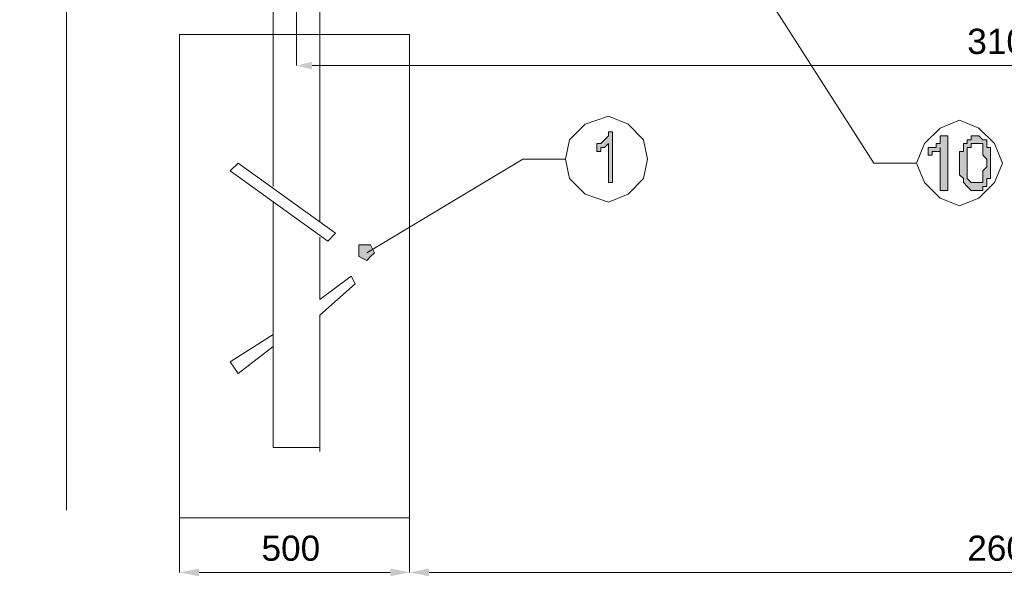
# Model space of a CAD drawing. Header units: millimetres. Extents: x 74583 to 75292, y 11361 to 11727.
# Tile 22 of 85: x 74950 to 74961, y 11688 to 11694. Entities that reach past the tile are written whole.
import ezdxf

# ---------------------------------------------------------------- set-up
doc = ezdxf.new("R2010")
doc.units = ezdxf.units.MM
doc.layers.add('C00-00-00', color=7, linetype='Continuous')
doc.styles.get("Standard").update_dxf_attribs({"font": 'ARIAL.TTF'})

msp = doc.modelspace()

# ---------------------------------------------------------------- hatches: boundary and pattern name
at = {"layer": 'C00-00-00'}
h = msp.add_hatch(color=256, dxfattribs=at)
h.dxf.hatch_style = 2
h.paths.add_polyline_path([(74953.553, 11693.6), (74953.553, 11693.515), (74953.384, 11693.557)])
h = msp.add_hatch(color=256, dxfattribs=at)
h.dxf.hatch_style = 2
h.paths.add_polyline_path([(74956.813, 11692.287), (74956.77, 11692.287), (74956.77, 11692.711), (74956.728, 11692.668), (74956.686, 11692.668), (74956.686, 11692.626), (74956.643, 11692.626), (74956.643, 11692.711), (74956.686, 11692.711), (74956.728, 11692.753), (74956.77, 11692.795), (74956.77, 11692.838), (74956.813, 11692.838)])
h = msp.add_hatch(color=256, dxfattribs=at)
h.dxf.hatch_style = 2
h.paths.add_polyline_path([(74960.453, 11692.203), (74960.369, 11692.203), (74960.369, 11692.668), (74960.369, 11692.626), (74960.326, 11692.626), (74960.284, 11692.626), (74960.284, 11692.584), (74960.242, 11692.584), (74960.242, 11692.626), (74960.242, 11692.668), (74960.284, 11692.668), (74960.326, 11692.668), (74960.326, 11692.711), (74960.369, 11692.711), (74960.369, 11692.753), (74960.369, 11692.795), (74960.411, 11692.795), (74960.453, 11692.795)])
h = msp.add_hatch(color=256, dxfattribs=at)
h.paths.add_polyline_path([(74960.58, 11692.499), (74960.58, 11692.541), (74960.58, 11692.584), (74960.58, 11692.626), (74960.623, 11692.626), (74960.623, 11692.668), (74960.623, 11692.711), (74960.665, 11692.711), (74960.665, 11692.753), (74960.707, 11692.753), (74960.707, 11692.795), (74960.75, 11692.795), (74960.792, 11692.795), (74960.834, 11692.753), (74960.877, 11692.753), (74960.877, 11692.711), (74960.877, 11692.668), (74960.919, 11692.668), (74960.919, 11692.626), (74960.919, 11692.584), (74960.919, 11692.541), (74960.919, 11692.499), (74960.919, 11692.457), (74960.919, 11692.414), (74960.919, 11692.372), (74960.919, 11692.33), (74960.877, 11692.33), (74960.877, 11692.287), (74960.877, 11692.245), (74960.834, 11692.245), (74960.834, 11692.203), (74960.792, 11692.203), (74960.75, 11692.203), (74960.707, 11692.203), (74960.665, 11692.245), (74960.623, 11692.287), (74960.623, 11692.33), (74960.58, 11692.372), (74960.58, 11692.414), (74960.58, 11692.457)])
h.paths.add_polyline_path([(74960.665, 11692.499), (74960.665, 11692.457), (74960.665, 11692.414), (74960.665, 11692.372), (74960.665, 11692.33), (74960.707, 11692.287), (74960.75, 11692.287), (74960.792, 11692.287), (74960.834, 11692.287), (74960.834, 11692.33), (74960.834, 11692.372), (74960.834, 11692.414), (74960.877, 11692.457), (74960.877, 11692.499), (74960.877, 11692.541), (74960.834, 11692.584), (74960.834, 11692.626), (74960.834, 11692.668), (74960.834, 11692.711), (74960.792, 11692.711), (74960.75, 11692.711), (74960.707, 11692.711), (74960.707, 11692.668), (74960.665, 11692.668), (74960.665, 11692.626), (74960.665, 11692.584), (74960.665, 11692.541)])
h = msp.add_hatch(color=256, dxfattribs=at)
h.dxf.hatch_style = 2
h.paths.add_polyline_path([(74954.061, 11691.525), (74954.061, 11691.61), (74954.146, 11691.61), (74954.188, 11691.61), (74954.23, 11691.525), (74954.188, 11691.483), (74954.146, 11691.441), (74954.061, 11691.483)])
h = msp.add_hatch(color=256, dxfattribs=at)
h.dxf.hatch_style = 2
h.paths.add_polyline_path([(74952.325, 11688.096), (74952.325, 11688.012), (74952.114, 11688.054)])
h = msp.add_hatch(color=256, dxfattribs=at)
h.dxf.hatch_style = 2
h.paths.add_polyline_path([(74954.4, 11688.096), (74954.4, 11688.012), (74954.611, 11688.054)])
h = msp.add_hatch(color=256, dxfattribs=at)
h.dxf.hatch_style = 2
h.paths.add_polyline_path([(74954.823, 11688.096), (74954.823, 11688.012), (74954.611, 11688.054)])

# ---------------------------------------------------------------- linework, layer by layer
at = {"layer": 'C00-00-00', "lineweight": 0}
for points in [[(74950.886, 11715.825), (74950.886, 11707.781), (74950.378, 11707.654), (74951.479, 11707.443), (74950.886, 11707.358), (74950.886, 11697.367), (74950.378, 11697.283), (74951.479, 11697.071), (74950.886, 11696.944), (74950.886, 11688.731)], [(74953.13, 11692.245), (74953.13, 11714.385)], [(74953.638, 11691.864), (74953.638, 11714.385)], [(74959.649, 11692.499), (74957.702, 11695.547)], [(74953.384, 11694.404), (74953.384, 11693.557)], [(74953.553, 11693.557), (74968.666, 11693.557)], [(74952.749, 11692.499), (74952.664, 11692.414)], [(74953.807, 11691.737), (74952.749, 11692.499)], [(74955.839, 11692.541), (74954.146, 11691.525)], [(74956.305, 11692.541), (74955.839, 11692.541)], [(74960.115, 11692.499), (74959.649, 11692.499)], [(74953.722, 11691.652), (74952.664, 11692.414)], [(74953.13, 11689.409), (74953.13, 11692.076)], [(74953.807, 11691.737), (74953.722, 11691.652)], [(74953.638, 11691.017), (74953.638, 11691.695)], [(74953.976, 11691.271), (74953.638, 11691.017)], [(74954.019, 11691.187), (74953.638, 11690.848)], [(74954.019, 11691.187), (74953.976, 11691.271)], [(74953.638, 11689.366), (74953.638, 11690.848)], [(74953.13, 11690.636), (74952.664, 11690.34)], [(74953.13, 11690.509), (74952.749, 11690.213)], [(74952.749, 11690.213), (74952.664, 11690.34)], [(74953.384, 11689.409), (74953.13, 11689.409)], [(74953.384, 11689.409), (74953.13, 11689.409)], [(74953.638, 11689.409), (74953.13, 11689.409)], [(74952.114, 11688.647), (74952.114, 11688.054)], [(74954.611, 11688.647), (74954.611, 11688.054)], [(74954.611, 11688.647), (74954.611, 11688.054)], [(74954.4, 11688.054), (74952.325, 11688.054)], [(74954.823, 11688.054), (74967.396, 11688.054)]]:
    msp.add_lwpolyline(points, dxfattribs=at)
for points in [[(74952.114, 11688.647), (74954.611, 11688.647), (74954.611, 11693.896), (74952.114, 11693.896)], [(74957.194, 11692.541), (74957.151, 11692.753), (74956.982, 11692.922), (74956.77, 11693.007), (74956.516, 11692.922), (74956.347, 11692.753), (74956.305, 11692.541), (74956.347, 11692.33), (74956.516, 11692.16), (74956.77, 11692.076), (74956.982, 11692.16), (74957.151, 11692.33)], [(74961.046, 11692.499), (74960.961, 11692.711), (74960.792, 11692.88), (74960.58, 11692.965), (74960.369, 11692.88), (74960.199, 11692.711), (74960.115, 11692.499), (74960.199, 11692.287), (74960.369, 11692.118), (74960.58, 11692.033), (74960.792, 11692.118), (74960.961, 11692.287)], [(74956.813, 11692.287), (74956.77, 11692.287), (74956.77, 11692.711), (74956.728, 11692.668), (74956.686, 11692.668), (74956.686, 11692.626), (74956.643, 11692.626), (74956.643, 11692.711), (74956.686, 11692.711), (74956.728, 11692.753), (74956.77, 11692.795), (74956.77, 11692.838), (74956.813, 11692.838)], [(74960.453, 11692.203), (74960.369, 11692.203), (74960.369, 11692.668), (74960.369, 11692.626), (74960.326, 11692.626), (74960.284, 11692.626), (74960.284, 11692.584), (74960.242, 11692.584), (74960.242, 11692.626), (74960.242, 11692.668), (74960.284, 11692.668), (74960.326, 11692.668), (74960.326, 11692.711), (74960.369, 11692.711), (74960.369, 11692.753), (74960.369, 11692.795), (74960.411, 11692.795), (74960.453, 11692.795)], [(74960.58, 11692.499), (74960.58, 11692.541), (74960.58, 11692.584), (74960.58, 11692.626), (74960.623, 11692.626), (74960.623, 11692.668), (74960.623, 11692.711), (74960.665, 11692.711), (74960.665, 11692.753), (74960.707, 11692.753), (74960.707, 11692.795), (74960.75, 11692.795), (74960.792, 11692.795), (74960.834, 11692.753), (74960.877, 11692.753), (74960.877, 11692.711), (74960.877, 11692.668), (74960.919, 11692.668), (74960.919, 11692.626), (74960.919, 11692.584), (74960.919, 11692.541), (74960.919, 11692.499), (74960.919, 11692.457), (74960.919, 11692.414), (74960.919, 11692.372), (74960.919, 11692.33), (74960.877, 11692.33), (74960.877, 11692.287), (74960.877, 11692.245), (74960.834, 11692.245), (74960.834, 11692.203), (74960.792, 11692.203), (74960.75, 11692.203), (74960.707, 11692.203), (74960.665, 11692.245), (74960.623, 11692.287), (74960.623, 11692.33), (74960.58, 11692.372), (74960.58, 11692.414), (74960.58, 11692.457)], [(74960.665, 11692.499), (74960.665, 11692.457), (74960.665, 11692.414), (74960.665, 11692.372), (74960.665, 11692.33), (74960.707, 11692.287), (74960.75, 11692.287), (74960.792, 11692.287), (74960.834, 11692.287), (74960.834, 11692.33), (74960.834, 11692.372), (74960.834, 11692.414), (74960.877, 11692.457), (74960.877, 11692.499), (74960.877, 11692.541), (74960.834, 11692.584), (74960.834, 11692.626), (74960.834, 11692.668), (74960.834, 11692.711), (74960.792, 11692.711), (74960.75, 11692.711), (74960.707, 11692.711), (74960.707, 11692.668), (74960.665, 11692.668), (74960.665, 11692.626), (74960.665, 11692.584), (74960.665, 11692.541)], [(74954.23, 11691.525), (74954.188, 11691.61), (74954.146, 11691.61), (74954.061, 11691.61), (74954.061, 11691.525), (74954.061, 11691.483), (74954.146, 11691.441), (74954.188, 11691.483)]]:
    msp.add_lwpolyline(points, close=True, dxfattribs=at)

# ---------------------------------------------------------------- texts
at = {"layer": 'C00-00-00', "char_height": 0.2735, "attachment_point": 1}
for s, insert in [('{\\fArial|b0|i0|c0;3100}', (74960.665, 11693.958)), ('{\\fArial|b0|i0|c0;500}', (74953.003, 11688.454)), ('{\\fArial|b0|i0|c0;2600}', (74960.665, 11688.454))]:
    msp.add_mtext(s, dxfattribs=dict(at, insert=insert))

doc.saveas('drawing.dxf')
